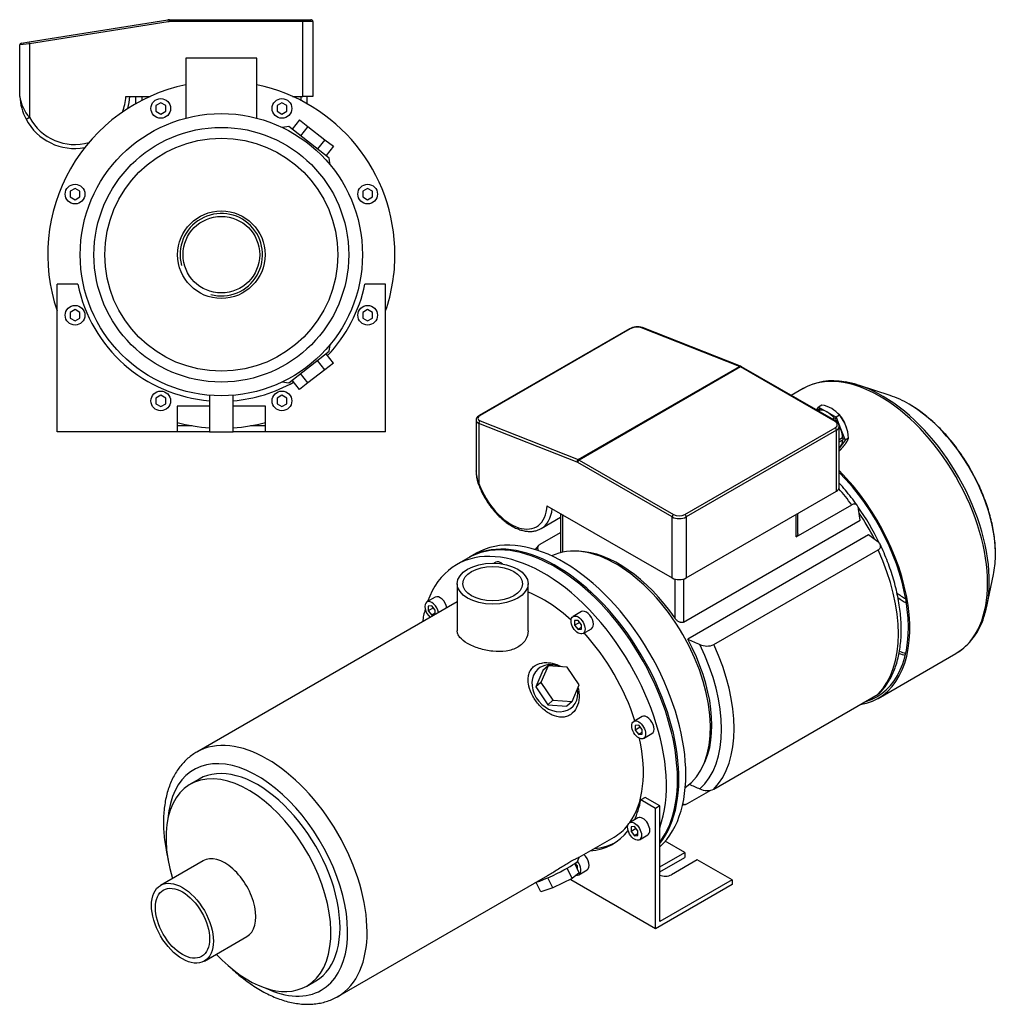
# Model space of a CAD drawing. Header units: millimetres. Extents: x 104 to 1166, y 28 to 800.
# Tile 2 of 2: x 668 to 1166, y 28 to 529. Entities that reach past the tile are written whole.
import ezdxf

# ---------------------------------------------------------------- set-up
doc = ezdxf.new("R2010")
doc.units = ezdxf.units.MM
for name, color, linetype in [('1', 7, 'Continuous'), ('BASETTA_MEC_80_M', 7, 'Continuous'), ('CARCASSA_MEC_80-', 7, 'Continuous'), ('COPRIVENTOLA_MEC', 7, 'Continuous'), ('CORPO_MH_3-5_[8]', 7, 'Continuous'), ('FLANGIA_MOTORE_T', 7, 'Continuous'), ('STAFFA_3-5-9_INT', 7, 'Continuous')]:
    doc.layers.add(name, color=color, linetype=linetype)

# ---------------------------------------------------------------- blocks, each defined once
blk = doc.blocks.new('SE')
at = {"layer": '1', "color": 7, "linetype": 'Continuous'}
for p, q in [((1073.19, 330.66), (1074.25, 332.16)), ((1074.6, 331.04), (1073.56, 330.44)), ((1075.16, 330.63), (1074.2, 330.07)), ((1076.01, 333.18), (1074.25, 332.16)), ((1074.25, 332.16), (1078.74, 329.57)), ((1078.74, 329.57), (1083.23, 326.97)), ((1082.38, 326.55), (1081.34, 325.95)), ((1082.93, 325.73), (1082.32, 325.38)), ((1084.99, 327.99), (1083.23, 326.97)), ((1083.23, 326.97), (1085.47, 321.19)), ((1084.6, 328.49), (1084.28, 328.84)), ((1085.47, 321.19), (1087.72, 315.4)), ((1088.56, 321.58), (1088.51, 321.72)), ((1086.51, 316.51), (1084.8, 315.52)), ((1084.8, 314.52), (1086.76, 315.66)), ((1089.49, 316.42), (1087.72, 315.4)), ((1085.47, 312.2), (1084.8, 311.24)), ((1087.72, 315.4), (1085.47, 312.2)), ((1084.99, 310.03), (1084.8, 309.92))]:
    blk.add_line(p, q, dxfattribs=at)
for centre, radius, start, end in [((1073.36, 318.22), 15.2, 40.0478, 79.9522), ((1070.32, 315.64), 19.18, 2.3229, 40.0891)]:
    blk.add_arc(centre, radius, start, end, dxfattribs=at)
for centre, major_axis, start_param, end_param in [((1074.85, 330.61), (0.25, -0.433), 1.286268, 3.141593), ((1078.74, 320.58), (-5.5, 9.53), 5.497787, 5.975927), ((1078.74, 320.58), (-5.5, 9.53), 5.019647, 5.497787), ((1082.63, 326.12), (0.25, -0.433), 0.23907, 3.141593), ((1078.74, 320.58), (5.5, -9.53), 1.636039, 1.787137), ((1081.56, 322.22), (5.36, -9.29), 1.19776, 1.943833), ((1078.74, 320.58), (5.5, -9.53), 1.308997, 1.448639), ((1078.74, 320.58), (5.5, -9.53), 0.830857, 1.308997), ((1078.74, 320.58), (5.5, -9.53), 0.261799, 0.718853), ((1086.51, 316.09), (-0.25, 0.433), 3.141593, 5.520516), ((1078.74, 320.58), (-5.5, 9.53), 3.249564, 3.403392)]:
    blk.add_ellipse(centre, major_axis=major_axis, ratio=0.57735, start_param=start_param, end_param=end_param, dxfattribs=at)
blk.add_open_spline([(1084.99, 310.03), (1086.01, 311.11), (1086.76, 311.98), (1087.59, 312.96), (1088.16, 313.76), (1088.71, 314.55), (1089.05, 315.23), (1089.35, 315.85), (1089.49, 316.42)], degree=2, knots=[0, 0, 0, 0.25, 0.25, 0.5, 0.5, 0.75, 0.75, 1, 1, 1], dxfattribs=at)
at = {"layer": 'BASETTA_MEC_80_M', "color": 7, "linetype": 'Continuous'}
for p, q in [((978.18, 371.99), (901.81, 327.9)), ((978.57, 371.99), (902.2, 327.9)), ((1034.1, 352.84), (984.23, 372.51)), ((1034.58, 352.9), (984.7, 372.57)), ((952.08, 305.48), (1034.1, 352.84)), ((1034.65, 352.57), (952.63, 305.21)), ((1035.15, 352.62), (1034.58, 352.9)), ((1082.63, 324.87), (1034.65, 352.57)), ((1083.13, 324.92), (1035.15, 352.62)), ((900.14, 325.55), (900.14, 299.82)), ((901.61, 323.87), (901.61, 293.33)), ((951.48, 304.2), (901.61, 323.87)), ((902.2, 325.15), (952.08, 305.48)), ((1006.26, 277.51), (1082.63, 321.61)), ((1084.8, 291.39), (1084.8, 322.42)), ((1083.33, 320.38), (1006.96, 276.29)), ((1083.33, 289.35), (1083.33, 320.38)), ((999.89, 276.29), (951.92, 303.99)), ((952.63, 305.21), (1000.6, 277.51)), ((1006.96, 245.26), (1083.33, 289.35)), ((936.22, 282.02), (999.89, 245.26)), ((933.28, 270.41), (943.15, 276.11)), ((999.89, 245.26), (999.89, 276.29)), ((1006.96, 276.29), (1006.96, 245.26))]:
    blk.add_line(p, q, dxfattribs=at)
for centre, radius, start, end in [((982.12, 364.63), 8.34, 71.9857, 118.2015), ((916.51, 300.2), 16.41, 181.321, 204.7248), ((918.38, 299.41), 18.23, 178.9392, 199.0028)]:
    blk.add_arc(centre, radius, start, end, dxfattribs=at)
for centre, major_axis, ratio, start_param, end_param in [((978.68, 371.12), (0.5, -0.866), 0.57735, 2.513274, 3.141593), ((981.4, 370.88), (3.99, 0.48), 0.480663, 0.728114, 2.29891), ((984.34, 371.64), (-0.367, -0.93), 0.66056, 3.141593, 3.835102), ((1034.21, 351.97), (-0.367, -0.93), 0.66056, 3.140902, 3.835102), ((1034.65, 348.48), (-2.5, 4.33), 0.57735, -0.785398, -0.628319), ((1034.65, 351.75), (-0.5, -0.866), 0.57735, 3.141593, 3.926991), ((905.14, 325.92), (4.99, 0.49), 0.500612, -3.229853, -3.19054), ((905.14, 325.92), (4.99, 0.49), 0.500612, 3.092645, 3.878043), ((905.03, 326.79), (3.99, 0.48), 0.480663, 2.29891, 3.869706), ((902.31, 327.03), (0.5, -0.866), 0.57735, 2.513274, 3.14141), ((902.31, 324.28), (-0.367, -0.93), 0.66056, 3.835102, 5.405899), ((1082.63, 324.05), (-0.5, -0.866), 0.57735, 3.141391, 3.926991), ((1079.8, 323.24), (-4, 0), 0.57735, 2.356194, 3.926991), ((1082.63, 320.79), (-0.5, 0.866), 0.57735, 3.926991, 5.497787), ((1079.8, 322.42), (-5, 0), 0.57735, 2.356194, 3.137096), ((952.19, 304.61), (0.367, 0.93), 0.66056, 0.69351, 2.264306), ((952.63, 301.13), (-2.5, 4.33), 0.57735, -0.785398, -0.628319), ((951.92, 300.72), (-2, 3.46), 0.57735, -0.785398, -0.628319), ((952.63, 304.39), (0.5, 0.866), 0.57735, 0.785398, 2.356194), ((903.02, 294.15), (1.88, 0.68), 0.241502, 3.141197, 3.77881), ((917.87, 293.84), (-13, 22.52), 0.57735, 1.270526, 3.869266), ((1079.8, 291.39), (-5, 0), 0.57735, 2.356194, 3.141593), ((919.28, 294.66), (-14, 24.25), 0.57735, 3.141593, 3.801663), ((1000.6, 276.7), (0.5, 0.866), 0.57735, 0.785398, 2.356194), ((1003.43, 278.33), (5, 0), 0.57735, 3.926991, 5.497787), ((1003.43, 279.15), (-4, 0), 0.57735, 0.785398, 2.356194), ((1006.26, 276.7), (-0.5, 0.866), 0.57735, 3.926991, 5.497787), ((919.28, 294.66), (-14, 24.25), 0.57735, 3.12352, 3.141593), ((1003.43, 247.3), (5, 0), 0.57735, 3.926991, 5.497787)]:
    blk.add_ellipse(centre, major_axis=major_axis, ratio=ratio, start_param=start_param, end_param=end_param, dxfattribs=at)
for points, knots in [([(901.81, 327.9), (901.64, 327.79), (901.19, 327.51), (900.62, 326.95), (900.23, 326.28), (900.19, 325.88), (900.18, 325.7)], [0, 0, 0, 0, 0.181229, 0.537498, 0.821395, 1, 1, 1, 1]), ([(1084.79, 322.4), (1084.79, 322.42), (1084.84, 322.69), (1084.67, 323.29), (1084.26, 324.02), (1083.69, 324.57), (1083.29, 324.82), (1083.13, 324.92)], [0, 0, 0, 0, 0.011515, 0.28841, 0.559301, 0.841088, 1, 1, 1, 1]), ([(901.14, 293.47), (901.33, 292.95), (901.81, 291.68), (902.81, 289.39), (904.14, 286.82), (905.64, 284.3), (907.28, 281.91), (909.05, 279.64), (910.94, 277.54), (912.91, 275.62), (914.96, 273.9), (917.06, 272.4), (919.2, 271.15), (921.35, 270.16), (923.5, 269.44), (925.6, 269.01), (927.65, 268.88), (929.59, 269.05), (931.43, 269.5), (932.42, 269.98), (932.99, 270.26)], [0, 0, 0, 0, 0.03038, 0.087741, 0.145082, 0.202412, 0.259758, 0.317139, 0.374584, 0.432121, 0.489775, 0.547566, 0.605495, 0.663536, 0.721576, 0.779408, 0.836744, 0.893277, 0.948819, 1, 1, 1, 1])]:
    blk.add_open_spline(points, degree=3, knots=knots, dxfattribs=at)
at = {"layer": 'CARCASSA_MEC_80-', "color": 7, "linetype": 'Continuous'}
for p, q in [((1062.83, 266.11), (1091.14, 282.46)), ((943.15, 278.02), (943.15, 258.16)), ((944.03, 277.51), (944.03, 258.37)), ((1062.83, 266.11), (1062.83, 277.51)), ((1063.7, 267.83), (1063.7, 278.02)), ((1095.35, 274.62), (1094.62, 280.32)), ((1005.55, 222.78), (1095.35, 274.62)), ((932.7, 262.38), (943.15, 268.42)), ((1099.69, 267.25), (1007.77, 214.18)), ((1104.39, 263.7), (1099.69, 267.25)), ((1021.06, 211.37), (1104.56, 259.58)), ((1001.31, 224.75), (1001.31, 244.69)), ((1005.55, 244.69), (1005.55, 222.78)), ((1021.06, 137.88), (1104.56, 186.09)), ((1007.64, 130.5), (1019.5, 137.35))]:
    blk.add_line(p, q, dxfattribs=at)
for centre, radius, start, end in [((1458.87, 1230.69), 1112.1, 246.06954, 246.41619), ((1017.61, 219.3), 8.65, 244.8351, 293.5594), ((1458.87, 1157.2), 1112.1, 246.10601, 246.41619), ((1017.61, 145.78), 8.62, 244.7509, 293.6436)]:
    blk.add_arc(centre, radius, start, end, dxfattribs=at)
for centre, major_axis, start_param, end_param in [((1060.38, 248.34), (-38.5, 66.68), 4.897433, 5.036342), ((1068.13, 252.82), (-32.5, 56.29), 4.565774, 4.891611), ((1066.01, 251.59), (-33.5, 58.02), 4.613602, 4.840916), ((972.67, 197.7), (-33.5, 58.02), 4.848677, 5.941491), ((1060.38, 248.34), (38.5, -66.68), 0.161239, 1.409558), ((972.67, 197.7), (33.5, -58.02), 0.341695, 1.521821), ((973.4, 198.12), (36.43, -63.11), 0.11977, 1.451026), ((976.88, 200.13), (38.5, -66.68), 0.161239, 1.409558)]:
    blk.add_ellipse(centre, major_axis=major_axis, ratio=0.57735, start_param=start_param, end_param=end_param, dxfattribs=at)
for points, knots in [([(1094.02, 282.03), (1093.91, 282.17), (1092.96, 283.54), (1090.87, 286.3), (1087.91, 289.95), (1085.85, 292.3), (1084.8, 293.44), (1084.8, 293.44)], [0, 0, 0, 0, 0.0052792, 0.0575946, 0.1099404, 0.1623213, 0.1623456, 0.1623456, 0.1623456, 0.1623456]), ([(1094.62, 280.32), (1094.56, 280.81), (1094.44, 281.24), (1094.17, 281.81), (1094.06, 281.98), (1093.82, 282.29), (1093.69, 282.42), (1093.38, 282.64), (1093.22, 282.72), (1092.86, 282.84), (1092.67, 282.87), (1092.36, 282.86), (1092.25, 282.85), (1092.04, 282.82), (1091.93, 282.79), (1091.6, 282.69), (1091.37, 282.59), (1091.14, 282.46)], [0, 0, 0, 0, 0.25, 0.25, 0.375, 0.375, 0.5, 0.5, 0.625, 0.625, 0.75, 0.75, 0.8125, 0.8125, 0.875, 0.875, 1, 1, 1, 1]), ([(1063.7, 267.82), (1063.7, 267.68), (1063.69, 267.53), (1063.64, 267.21), (1063.59, 267.04), (1063.44, 266.72), (1063.35, 266.57), (1063.12, 266.31), (1062.98, 266.2), (1062.83, 266.11)], [0.5278319, 0.5278319, 0.5278319, 0.5278319, 0.625, 0.625, 0.75, 0.75, 0.875, 0.875, 1, 1, 1, 1]), ([(932.06, 261.87), (931.46, 261.25), (930.84, 260.6), (930.22, 259.86), (930.1, 259.71)], [0, 0, 0, 0, 0.03677546, 0.04597629, 0.04597629, 0.04597629, 0.04597629]), ([(932.7, 262.38), (932.47, 262.25), (932.27, 262.1), (931.93, 261.79), (931.8, 261.61), (931.59, 261.26), (931.52, 261.08), (931.45, 260.7), (931.44, 260.51), (931.49, 260.14), (931.54, 259.95), (931.69, 259.59), (931.79, 259.41), (931.98, 259.14), (932.05, 259.05), (932.13, 258.96)], [0, 0, 0, 0, 0.125, 0.125, 0.25, 0.25, 0.375, 0.375, 0.5, 0.5, 0.625, 0.625, 0.75, 0.75, 0.8179426, 0.8179426, 0.8179426, 0.8179426]), ([(1104.56, 259.58), (1104.79, 259.71), (1104.99, 259.86), (1105.33, 260.17), (1105.47, 260.35), (1105.67, 260.7), (1105.74, 260.88), (1105.82, 261.26), (1105.82, 261.45), (1105.78, 261.82), (1105.72, 262.01), (1105.57, 262.37), (1105.47, 262.55), (1105.23, 262.89), (1105.09, 263.06), (1104.76, 263.39), (1104.59, 263.55), (1104.39, 263.7)], [0, 0, 0, 0, 0.125, 0.125, 0.25, 0.25, 0.375, 0.375, 0.5, 0.5, 0.625, 0.625, 0.75, 0.75, 0.875, 0.875, 1, 1, 1, 1]), ([(1105.2, 186.61), (1105.8, 187.22), (1106.95, 188.43), (1108.72, 190.77), (1110.41, 193.44), (1111.9, 196.36), (1113.19, 199.49), (1114.26, 202.81), (1115.11, 206.33), (1115.74, 210.01), (1116.15, 213.85), (1116.32, 217.82), (1116.27, 221.92), (1115.99, 226.11), (1115.49, 230.39), (1114.77, 234.73), (1113.84, 239.12), (1112.69, 243.55), (1111.35, 247.99), (1109.79, 252.43), (1108.06, 256.82), (1106.59, 260.22), (1105.77, 261.92), (1105.58, 262.32)], [0, 0, 0, 0, 0.036845, 0.084881, 0.133317, 0.182198, 0.23152, 0.28124, 0.33129, 0.381587, 0.432052, 0.482617, 0.533227, 0.583835, 0.634416, 0.684958, 0.735454, 0.785903, 0.836307, 0.886672, 0.937003, 0.987306, 1, 1, 1, 1]), ([(1005.55, 222.78), (1005.39, 222.68), (1005.21, 222.62), (1004.84, 222.55), (1004.64, 222.55), (1004.24, 222.59), (1004.04, 222.64), (1003.64, 222.77), (1003.45, 222.85), (1003.07, 223.06), (1002.88, 223.18), (1002.52, 223.44), (1002.35, 223.58), (1002.02, 223.88), (1001.87, 224.05), (1001.57, 224.38), (1001.44, 224.56), (1001.31, 224.75)], [0, 0, 0, 0, 0.125, 0.125, 0.25, 0.25, 0.375, 0.375, 0.5, 0.5, 0.625, 0.625, 0.75, 0.75, 0.875, 0.875, 1, 1, 1, 1]), ([(1105.24, 186.6), (1105.21, 186.58), (1105.19, 186.56), (1105, 186.37), (1104.79, 186.22), (1104.56, 186.09)], [0.856904, 0.856904, 0.856904, 0.856904, 0.875, 0.875, 1, 1, 1, 1]), ([(1005.14, 130.51), (1005.18, 130.48), (1005.21, 130.46), (1005.4, 130.32), (1005.57, 130.24), (1005.92, 130.12), (1006.12, 130.09), (1006.42, 130.1), (1006.53, 130.11), (1006.74, 130.14), (1006.85, 130.17), (1007.18, 130.27), (1007.41, 130.37), (1007.64, 130.5)], [0.4699948, 0.4699948, 0.4699948, 0.4699948, 0.5, 0.5, 0.625, 0.625, 0.75, 0.75, 0.8125, 0.8125, 0.875, 0.875, 1, 1, 1, 1])]:
    blk.add_open_spline(points, degree=3, knots=knots, dxfattribs=at)
blk.add_open_spline([(1005.05, 129.84), (1005.6, 129.93), (1006.16, 130.03), (1006.78, 130.15)], degree=3, dxfattribs=at)
at = {"layer": 'COPRIVENTOLA_MEC', "color": 7, "linetype": 'Continuous'}
for p, q in [((1066.36, 341.57), (1060.32, 338.09)), ((1110.68, 338.04), (1095.06, 343.18)), ((1159.85, 230.96), (1163.21, 247.05)), ((1104.53, 184.05), (1144.11, 206.91))]:
    blk.add_line(p, q, dxfattribs=at)
for centre, radius, start, end in [((1081.69, 314.06), 31.47, 79.3069, 119.3453), ((1127.29, 234.56), 32.35, 301.6968, 343.5877)]:
    blk.add_arc(centre, radius, start, end, dxfattribs=at)
for centre, major_axis, start_param, end_param in [((1105.24, 274.24), (38.87, -67.33), 0.004424, 3.141593), ((1106.53, 274.99), (-38.57, 66.8), 5.485779, 5.846874), ((1106.53, 274.99), (-38.57, 66.8), 3.910656, 5.485779), ((1119.98, 282.75), (31.27, -54.16), -3.935903, -3.715101), ((1119.98, 282.75), (31.27, -54.16), 0.7646, 2.347283), ((1065.65, 251.39), (-38.88, 67.33), 2.929099, 5.142157), ((1065.65, 251.39), (-38.38, 66.47), 3.001796, 5.137313), ((1119.98, 282.75), (31.27, -54.16), 0.573508, 0.7646), ((1106.53, 274.99), (-38.57, 66.8), 3.612719, 3.910656), ((1120.1, 282.82), (30.08, -52.1), -0.92776, -0.820805), ((1119.55, 282.5), (-30.87, 53.47), -4.040916, -3.94069), ((1105.24, 274.24), (-38.38, 66.47), -3.742177, -3.683493), ((1106.1, 274.74), (38.17, -66.11), -0.612745, -0.552378), ((1105.24, 274.24), (38.87, -67.33), 0, 0.004424)]:
    blk.add_ellipse(centre, major_axis=major_axis, ratio=0.57735, start_param=start_param, end_param=end_param, dxfattribs=at)
blk.add_open_spline([(1164.2, 256.39), (1164.21, 257.47), (1164.23, 259.52), (1164, 263.13), (1163.56, 266.96), (1162.89, 270.89), (1162.01, 274.86), (1160.93, 278.87), (1159.64, 282.88), (1158.15, 286.9), (1156.48, 290.88), (1154.63, 294.83), (1152.61, 298.71), (1150.43, 302.52), (1148.1, 306.22), (1145.62, 309.81), (1143.02, 313.27), (1140.31, 316.58), (1137.49, 319.73), (1134.57, 322.7), (1131.58, 325.47), (1128.52, 328.05), (1125.43, 330.37), (1122.71, 332.23), (1121.2, 333.1), (1120.58, 333.46)], degree=3, knots=[0, 0, 0, 0, 0.036449, 0.081321, 0.126174, 0.170998, 0.21579, 0.260548, 0.305276, 0.349976, 0.394655, 0.439318, 0.48397, 0.528618, 0.573268, 0.617924, 0.662592, 0.707278, 0.75199, 0.796731, 0.84151, 0.886329, 0.931192, 0.9761, 1, 1, 1, 1], dxfattribs=at)
at = {"layer": 'CORPO_MH_3-5_[8]', "color": 7, "linetype": 'Continuous'}
for p, q in [((896.02, 255.35), (890.36, 252.08)), ((910.2, 253.29), (909.27, 252.75)), ((890.61, 242.36), (890.61, 218.37)), ((926.61, 218.37), (926.61, 242.36)), ((879.4, 235.5), (875.15, 233.05)), ((890.61, 233.17), (758.18, 156.72)), ((877.65, 231.08), (875.89, 230.92)), ((875.89, 230.92), (875.89, 228.56)), ((879.42, 228.88), (877.65, 231.08)), ((878.47, 230.06), (875.89, 228.56)), ((875.89, 228.56), (877.65, 226.37)), ((879.42, 227.39), (877.65, 226.37)), ((877.65, 226.37), (879.03, 226.49)), ((879.42, 226.71), (879.42, 228.88)), ((953.77, 228.13), (949.53, 225.69)), ((952.03, 223.71), (950.26, 223.55)), ((950.26, 223.55), (950.26, 221.2)), ((952.85, 222.69), (950.26, 221.2)), ((950.26, 221.2), (952.03, 219)), ((953.79, 221.51), (952.03, 223.71)), ((953.79, 219.16), (953.79, 221.51)), ((953.79, 220.02), (952.03, 219)), ((952.03, 219), (953.79, 219.16)), ((954.53, 217.02), (958.77, 219.47)), ((936.74, 200.58), (933.08, 192.18)), ((936.74, 200.58), (934.13, 198.22)), ((946.51, 199.93), (936.74, 200.58)), ((934.13, 198.22), (930.47, 189.82)), ((952.62, 190.89), (946.51, 199.93)), ((933.08, 192.18), (930.47, 189.82)), ((933.08, 192.18), (939.19, 183.13)), ((948.96, 182.49), (952.62, 190.89)), ((930.47, 189.82), (936.58, 180.78)), ((939.19, 183.13), (936.58, 180.78)), ((936.58, 180.78), (946.35, 180.14)), ((939.19, 183.13), (948.96, 182.49)), ((948.96, 182.49), (946.35, 180.14)), ((984.58, 174.78), (980.33, 172.33)), ((982.83, 170.35), (981.06, 170.2)), ((984.6, 168.16), (982.83, 170.35)), ((981.06, 170.2), (981.06, 167.84)), ((983.65, 169.33), (981.06, 167.84)), ((981.06, 167.84), (982.83, 165.64)), ((984.6, 166.66), (982.83, 165.64)), ((982.83, 165.64), (984.6, 165.8)), ((984.6, 165.8), (984.6, 168.16)), ((985.33, 163.67), (989.58, 166.12)), ((759.48, 143.03), (754.84, 140.36)), ((952.53, 103.23), (970.36, 113.52)), ((761.37, 101.4), (739.8, 88.94)), ((951.93, 101.43), (952.56, 103.22)), ((948.96, 92.5), (946.46, 97.66)), ((952.62, 95.39), (948.96, 92.5)), ((952.62, 95.39), (950.37, 100.03)), ((829.93, 32.44), (936.57, 94.01)), ((933.08, 85.65), (930.73, 90.48)), ((939.19, 87.63), (936.67, 92.8)), ((948.96, 92.5), (939.19, 87.63)), ((939.19, 87.63), (933.08, 85.65)), ((762.05, 50.41), (783.62, 62.86)), ((814.09, 37.73), (818.73, 40.41))]:
    blk.add_line(p, q, dxfattribs=at)
for centre, major_axis, ratio, start_param, end_param in [((940.14, 178.92), (44.13, -76.43), 0.57735, 0.241164, 3.141593), ((934.49, 175.66), (44.13, -76.43), 0.57735, 0.45581, 3.593987), ((912.7, 248.96), (2.5, -4.33), 0.57735, 2.083393, 3.141593), ((881.9, 231.17), (2.5, -4.33), 0.57735, 1.018715, 3.141593), ((934.49, 175.66), (35.88, -62.14), 0.57735, 2.076031, 2.512145), ((877.65, 228.72), (-2.5, 4.33), 0.57735, 0, 2.122878), ((877.65, 228.72), (-2.5, 4.33), 0.57735, 4.160308, 6.283185), ((934.49, 175.66), (44.13, -76.43), 0.57735, 3.660226, 3.763049), ((956.27, 223.8), (2.5, -4.33), 0.57735, 0, 3.141593), ((934.49, 175.66), (35.88, -62.14), 0.57735, 1.202887, 1.938706), ((940.24, 189.18), (-8.7, 9.66), 0.810411, 5.253429, 6.283185), ((940.24, 189.18), (-8.7, 9.66), 0.810411, 0, 4.056698), ((987.08, 170.45), (2.5, -4.33), 0.57735, 0, 3.141593), ((794.05, 94.58), (-35.88, 62.14), 0.57735, 3.143607, 6.283185), ((934.49, 175.66), (35.88, -62.14), 0.57735, 0.25816, 1.065562), ((789.11, 91.72), (32.38, -56.08), 0.57735, 0, 3.835482), ((794.05, 94.58), (-35.88, 62.14), 0.57735, 0, 0.000479), ((789.11, 91.72), (29.63, -51.31), 0.57735, 0, 3.141593), ((784.47, 89.04), (29.62, -51.31), 0.57735, 0, 4.327423), ((934.49, 175.66), (35.88, -62.14), 0.57735, 0, 0.21901), ((772.49, 82.13), (11.13, -19.27), 0.57735, 0, 3.141593), ((940.24, 95.89), (11.69, 5.69), 0.099506, 3.627919, 6.183016), ((784.47, 89.04), (29.62, -51.31), 0.57735, 5.097355, 6.283185), ((789.11, 91.72), (32.38, -56.08), 0.57735, 5.589296, 6.283185)]:
    blk.add_ellipse(centre, major_axis=major_axis, ratio=ratio, start_param=start_param, end_param=end_param, dxfattribs=at)
for centre, major_axis in [((908.61, 242.36), (-18, 0)), ((908.61, 242.36), (-15.15, 0)), ((952.03, 221.36), (-2.5, 4.33)), ((982.83, 168), (-2.5, 4.33)), ((750.92, 69.68), (11.12, -19.27)), ((750.92, 69.68), (9.74, -16.87))]:
    blk.add_ellipse(centre, major_axis=major_axis, ratio=0.57735, dxfattribs=at)
for points, knots in [([(926.61, 218.37), (926.61, 218.37), (926.61, 218.37), (926.61, 216.77), (926.14, 215.16), (924.35, 212.31), (923.01, 211.04), (920.51, 209.6), (919.58, 209.18), (917.62, 208.52), (916.58, 208.27), (913.3, 207.75), (910.97, 207.73), (907.43, 208.1), (906.27, 208.29), (903.97, 208.77), (902.82, 209.08), (900.65, 209.77), (899.61, 210.15), (897.65, 211), (896.72, 211.47), (894.22, 212.91), (892.87, 213.97), (891.53, 215.59), (891.18, 216.15), (890.72, 217.26), (890.61, 217.81), (890.61, 218.37), (890.61, 218.37), (890.61, 218.37)], [0.1249858, 0.1249858, 0.1249858, 0.1249858, 0.125, 0.125, 0.1875, 0.1875, 0.25, 0.25, 0.28125, 0.28125, 0.3125, 0.3125, 0.375, 0.375, 0.40625, 0.40625, 0.4375, 0.4375, 0.46875, 0.46875, 0.5, 0.5, 0.5625, 0.5625, 0.59375, 0.59375, 0.625, 0.625, 0.6251231, 0.6251231, 0.6251231, 0.6251231]), ([(949.1, 176.47), (948.5, 175.93), (947.85, 175.51), (946.45, 174.86), (945.68, 174.64), (943.35, 174.31), (941.69, 174.53), (939.27, 175.37), (938.46, 175.74), (936.9, 176.61), (936.14, 177.12), (933.92, 178.82), (932.57, 180.16), (930.16, 183.18), (929.16, 184.79), (927.58, 188.15), (927.04, 189.84), (926.66, 192.34), (926.6, 193.15), (926.66, 194.73), (926.77, 195.5), (927.18, 196.96), (927.46, 197.64), (928.22, 198.91), (928.71, 199.49), (930.39, 201), (931.88, 201.7), (934.37, 202.18), (935.25, 202.25), (937.03, 202.2), (937.94, 202.09), (940.43, 201.55), (941.98, 200.96), (943.42, 200.17)], [0, 0, 0, 0, 0.03125, 0.03125, 0.0625, 0.0625, 0.125, 0.125, 0.15625, 0.15625, 0.1875, 0.1875, 0.25, 0.25, 0.3125, 0.3125, 0.375, 0.375, 0.40625, 0.40625, 0.4375, 0.4375, 0.46875, 0.46875, 0.5, 0.5, 0.5625, 0.5625, 0.59375, 0.59375, 0.625, 0.625, 0.6792325, 0.6792325, 0.6792325, 0.6792325]), ([(952, 189.35), (952.32, 188.18), (952.5, 186.99), (952.63, 184.01), (952.38, 182.2), (951.22, 178.98), (950.31, 177.53), (949.1, 176.47)], [0.8346005, 0.8346005, 0.8346005, 0.8346005, 0.875, 0.875, 0.9375, 0.9375, 1, 1, 1, 1]), ([(758.18, 156.67), (757.85, 156.5), (756.76, 155.91), (754.84, 154.51), (752.61, 152.59), (750.54, 150.41), (748.66, 147.99), (746.98, 145.35), (745.5, 142.5), (744.23, 139.42), (743.17, 136.15), (742.34, 132.7), (741.74, 129.07), (741.37, 125.29), (741.23, 121.38), (741.33, 117.36), (741.65, 113.25), (742.21, 109.06), (742.88, 105.37), (743.39, 103.07), (743.6, 102.2)], [0, 0, 0, 0, 0.0066557, 0.0262229, 0.0457911, 0.0654406, 0.0852467, 0.1052675, 0.1255386, 0.14607, 0.1668467, 0.187834, 0.2089855, 0.2302516, 0.2515873, 0.2729557, 0.294325, 0.3156775, 0.3370045, 0.35005, 0.35005, 0.35005, 0.35005]), ([(936.57, 94.01), (936.64, 94.05), (936.71, 94.09), (937.55, 94.58), (938.33, 95.05), (939.92, 96.02), (940.73, 96.53), (942.36, 97.55), (943.16, 98.05), (944.74, 99.03), (945.53, 99.52), (947.75, 100.85), (949.08, 101.6), (950.61, 102.4), (951.06, 102.61), (951.77, 102.95), (952.04, 103.06), (952.46, 103.23), (952.57, 103.26), (952.57, 103.25)], [0.3721818, 0.3721818, 0.3721818, 0.3721818, 0.375, 0.375, 0.40625, 0.40625, 0.4375, 0.4375, 0.46875, 0.46875, 0.5, 0.5, 0.5625, 0.5625, 0.59375, 0.59375, 0.625, 0.625, 0.6619883, 0.6619883, 0.6619883, 0.6619883]), ([(775.01, 47.46), (775.45, 47.04), (776.97, 45.62), (779.6, 43.32), (782.93, 40.67), (786.32, 38.25), (789.76, 36.07), (793.23, 34.14), (796.72, 32.47), (800.22, 31.08), (803.7, 29.97), (807.16, 29.15), (810.57, 28.64), (813.9, 28.43), (817.15, 28.52), (820.28, 28.91), (823.3, 29.59), (826.14, 30.56), (828.44, 31.58), (829.58, 32.27), (830, 32.52)], [0.6463496, 0.6463496, 0.6463496, 0.6463496, 0.6552324, 0.6765521, 0.6979116, 0.7193123, 0.7407523, 0.7622253, 0.7837187, 0.805202, 0.8266393, 0.847984, 0.8691813, 0.8901749, 0.9109173, 0.9313802, 0.9515625, 0.9714921, 0.9912235, 1, 1, 1, 1])]:
    blk.add_open_spline(points, degree=3, knots=knots, dxfattribs=at)
at = {"layer": 'FLANGIA_MOTORE_T', "color": 7, "linetype": 'Continuous'}
blk.add_line((900.26, 257.8), (896.73, 255.76), dxfattribs=at)
for centre, major_axis, start_param, end_param in [((944.39, 181.37), (44.12, -76.43), 0.121401, 3.141593), ((940.85, 179.33), (44.13, -76.43), 0.219659, 3.149605), ((971.26, 196.89), (34, -58.89), 0.037781, 3.103812)]:
    blk.add_ellipse(centre, major_axis=major_axis, ratio=0.57735, start_param=start_param, end_param=end_param, dxfattribs=at)
at = {"layer": 'STAFFA_3-5-9_INT', "color": 7, "linetype": 'Continuous'}
for p, q in [((986.09, 133.62), (983.97, 132.39)), ((991.41, 128.1), (983.97, 132.39)), ((993.53, 129.32), (986.09, 133.62)), ((993.53, 129.32), (991.41, 128.1)), ((991.41, 66.86), (991.41, 128.1)), ((993.53, 70.53), (993.53, 129.32)), ((982.45, 123.25), (978.21, 120.8)), ((980.71, 118.82), (978.94, 118.67)), ((978.94, 118.67), (978.94, 116.31)), ((981.53, 117.8), (978.94, 116.31)), ((978.94, 116.31), (980.71, 114.11)), ((982.48, 116.62), (980.71, 118.82)), ((982.48, 114.27), (982.48, 116.62)), ((982.48, 115.13), (980.71, 114.11)), ((980.71, 114.11), (982.48, 114.27)), ((983.21, 112.14), (987.45, 114.59)), ((1006.26, 105.64), (996.28, 111.4)), ((993.53, 98.29), (1006.26, 105.64)), ((1006.26, 105.64), (1006.26, 103.19)), ((951.67, 98.84), (950.59, 100.19)), ((993.53, 95.84), (1006.26, 103.19)), ((1012.62, 101.97), (999.47, 94.37)), ((1030.3, 91.76), (1012.62, 101.97)), ((950.73, 100.02), (950.45, 99.86)), ((951.67, 97.34), (951.67, 98.84)), ((951.67, 97.34), (951.67, 97.34)), ((952.41, 94.35), (956.65, 96.8)), ((948.27, 91.76), (948.27, 92.16)), ((991.41, 66.86), (948.27, 91.76)), ((1030.3, 91.76), (993.53, 70.53)), ((1030.3, 91.76), (1030.3, 89.31)), ((1030.3, 89.31), (991.41, 66.86))]:
    blk.add_line(p, q, dxfattribs=at)
for centre, major_axis, start_param, end_param in [((932.36, 174.43), (-37.25, 64.52), 3.514775, 3.724263), ((984.95, 118.92), (-2.5, 4.33), 3.141593, 6.283185), ((932.36, 174.43), (-37.25, 64.52), 2.869041, 3.382098), ((934.49, 175.66), (-37.25, 64.52), 2.869041, 3.113115), ((949.91, 98.68), (2.5, -4.33), 0, 1.815566), ((954.15, 101.13), (-2.5, 4.33), 3.141593, 5.26447), ((949.91, 98.68), (2.5, -4.33), 5.830585, 6.283185), ((996.29, 96.21), (4.5, 0), 4.052757, 5.497787)]:
    blk.add_ellipse(centre, major_axis=major_axis, ratio=0.57735, start_param=start_param, end_param=end_param, dxfattribs=at)
blk.add_ellipse((980.71, 116.47), major_axis=(2.5, -4.33), ratio=0.57735, dxfattribs=at)
blk = doc.blocks.new('SE4')
at = {"layer": 'BASETTA_MEC_80_M', "color": 7, "linetype": 'Continuous'}
for p, q in [((673.03, 517.93), (743.57, 529.1)), ((743.72, 528.11), (673.19, 516.94)), ((743.57, 529.1), (743.72, 528.11)), ((744.35, 529.16), (812.19, 529.16)), ((744.35, 529.16), (744.35, 528.16)), ((812.19, 528.16), (744.35, 528.16)), ((812.19, 529.16), (816.19, 529.16)), ((812.19, 529.16), (812.19, 528.16)), ((812.19, 490.16), (812.19, 528.16)), ((817.19, 528.16), (812.19, 528.16)), ((817.19, 528.16), (817.19, 490.16)), ((673.19, 516.94), (668.19, 516.31)), ((668.19, 490.16), (668.19, 516.31)), ((669.03, 517.3), (673.03, 517.93)), ((673.19, 516.94), (673.03, 517.93)), ((673.19, 516.94), (673.19, 479.54)), ((668.26, 490.16), (668.19, 490.16)), ((668.23, 490.16), (668.26, 490.16)), ((722.15, 490.16), (734.53, 490.16)), ((806.85, 490.16), (812.19, 490.16)), ((817.19, 490.16), (812.19, 490.16)), ((671.42, 478.61), (673.19, 479.54))]:
    blk.add_line(p, q, dxfattribs=at)
for centre, radius, start, end in [((744.35, 524.16), 5, 90, 99), ((744.35, 524.16), 4, 90, 99), ((816.19, 528.16), 1, 0, 90), ((669.19, 516.31), 1, 99, 180), ((696.19, 491.66), 28, 183.0709, 207.7958), ((687.17, 492.48), 19.05, 186.9804, 222.7855), ((696.19, 491.66), 26, 338.6125, 356.6926), ((696.19, 491.66), 28, 344.1038, 356.9291), ((696.19, 491.66), 28, 207.7958, 280.4088), ((696.19, 491.66), 26, 207.7958, 285.9001)]:
    blk.add_arc(centre, radius, start, end, dxfattribs=at)
at = {"layer": 'CARCASSA_MEC_80-', "color": 7, "linetype": 'Continuous'}
for p, q in [((727.19, 486.45), (727.19, 490.16)), ((730.19, 490.16), (730.19, 488.07)), ((811.19, 488.07), (811.19, 490.16)), ((814.19, 490.16), (814.19, 486.45))]:
    blk.add_line(p, q, dxfattribs=at)
at = {"layer": 'CORPO_MH_3-5_[8]', "color": 7, "linetype": 'Continuous'}
for p, q in [((788.69, 509.66), (752.69, 509.66)), ((752.69, 509.66), (752.69, 479.13)), ((788.69, 479.14), (788.69, 509.66)), ((739.89, 486.92), (737.39, 485.48)), ((742.39, 485.48), (739.89, 486.92)), ((801.5, 486.92), (799, 485.48)), ((804, 485.48), (801.5, 486.92)), ((737.39, 485.48), (737.39, 482.59)), ((737.39, 482.59), (739.89, 481.15)), ((739.89, 481.15), (742.39, 482.59)), ((742.39, 482.59), (742.39, 485.48)), ((799, 485.48), (799, 482.59)), ((799, 482.59), (801.5, 481.15)), ((801.5, 481.15), (804, 482.59)), ((804, 482.59), (804, 485.48)), ((810.38, 478.28), (806.68, 473.55)), ((810.38, 478.28), (814.7, 474.9)), ((805.08, 474.8), (801.72, 474.39)), ((825.57, 458.79), (805.08, 474.8)), ((814.7, 474.9), (811, 470.17)), ((814.7, 474.9), (823.34, 468.15)), ((823.34, 468.15), (819.65, 463.42)), ((823.34, 468.15), (827.66, 464.77)), ((827.66, 464.77), (823.97, 460.04)), ((825.99, 455.4), (825.57, 458.79)), ((696.32, 443.36), (693.82, 441.91)), ((693.82, 441.91), (693.82, 439.03)), ((698.82, 441.91), (696.32, 443.36)), ((698.82, 439.03), (698.82, 441.91)), ((845.06, 443.36), (842.56, 441.91)), ((842.56, 441.91), (842.56, 439.03)), ((847.56, 441.91), (845.06, 443.36)), ((847.56, 439.03), (847.56, 441.91)), ((693.82, 439.03), (696.32, 437.58)), ((696.32, 437.58), (698.82, 439.03)), ((842.56, 439.03), (845.06, 437.58)), ((845.06, 437.58), (847.56, 439.03)), ((805.08, 344.53), (825.57, 360.54)), ((825.57, 360.54), (825.98, 363.9)), ((823.34, 351.18), (819.65, 355.91)), ((827.66, 354.56), (823.97, 359.29)), ((823.34, 351.18), (814.7, 344.43)), ((827.66, 354.56), (823.34, 351.18)), ((810.38, 341.05), (806.68, 345.78)), ((814.7, 344.43), (811, 349.16)), ((801.69, 344.95), (805.08, 344.53)), ((814.7, 344.43), (810.38, 341.05)), ((764.69, 338.16), (764.69, 319.66)), ((776.69, 319.66), (776.69, 338.16)), ((764.69, 319.66), (776.69, 319.66))]:
    blk.add_line(p, q, dxfattribs=at)
for centre, radius in [((739.89, 484.04), 5), ((801.5, 484.04), 5), ((770.69, 409.66), 71.75), ((770.69, 409.66), 64.75), ((770.69, 409.66), 59.25), ((696.32, 440.47), 5), ((845.06, 440.47), 5), ((770.69, 409.66), 22.25), ((770.69, 409.66), 19.48)]:
    blk.add_circle(centre, radius, dxfattribs=at)
for radius, start, end in [(88.25, 101.769, 198.884), (88.25, 0, 78.231), (20.95, 255, 195), (88.25, 341.116, 0), (88.25, 255.2289, 266.1015), (88.25, 273.8985, 284.7711)]:
    blk.add_arc((770.69, 409.66), radius, start, end, dxfattribs=at)
at = {"layer": 'STAFFA_3-5-9_INT', "color": 7, "linetype": 'Continuous'}
for p, q in [((687.19, 319.66), (687.19, 394.66)), ((697.72, 394.66), (687.19, 394.66)), ((854.19, 394.66), (843.67, 394.66)), ((854.19, 319.66), (854.19, 394.66)), ((696.32, 381.74), (693.82, 380.3)), ((698.82, 380.3), (696.32, 381.74)), ((845.06, 381.74), (842.56, 380.3)), ((847.56, 380.3), (845.06, 381.74)), ((693.82, 380.3), (693.82, 377.41)), ((693.82, 377.41), (696.32, 375.97)), ((696.32, 375.97), (698.82, 377.41)), ((698.82, 377.41), (698.82, 380.3)), ((842.56, 380.3), (842.56, 377.41)), ((842.56, 377.41), (845.06, 375.97)), ((845.06, 375.97), (847.56, 377.41)), ((847.56, 377.41), (847.56, 380.3)), ((739.89, 338.18), (737.39, 336.73)), ((737.39, 336.73), (737.39, 333.85)), ((742.39, 336.73), (739.89, 338.18)), ((742.39, 333.85), (742.39, 336.73)), ((801.5, 338.18), (799, 336.73)), ((799, 336.73), (799, 333.85)), ((804, 336.73), (801.5, 338.18)), ((804, 333.85), (804, 336.73)), ((737.39, 333.85), (739.89, 332.4)), ((739.89, 332.4), (742.39, 333.85)), ((764.69, 332.66), (748.19, 332.66)), ((748.19, 332.66), (748.19, 319.66)), ((793.19, 332.66), (776.69, 332.66)), ((793.19, 319.66), (793.19, 332.66)), ((799, 333.85), (801.5, 332.4)), ((801.5, 332.4), (804, 333.85)), ((755.89, 322.66), (748.19, 322.66)), ((793.19, 322.66), (785.49, 322.66)), ((748.19, 319.66), (687.19, 319.66)), ((764.69, 319.66), (748.19, 319.66)), ((793.19, 319.66), (776.69, 319.66)), ((854.19, 319.66), (793.19, 319.66))]:
    blk.add_line(p, q, dxfattribs=at)
for centre in [(696.32, 378.86), (845.06, 378.86), (739.89, 335.29), (801.5, 335.29)]:
    blk.add_circle(centre, 5, dxfattribs=at)
for start, end in [(191.6155, 265.3806), (316.4672, 348.3845), (274.6194, 299.5328)]:
    blk.add_arc((770.69, 409.66), 74.5, start, end, dxfattribs=at)

msp = doc.modelspace()

# ---------------------------------------------------------------- block references
for name in ['SE4', 'SE']:
    msp.add_blockref(name, (0, 0))

doc.saveas('drawing.dxf')
